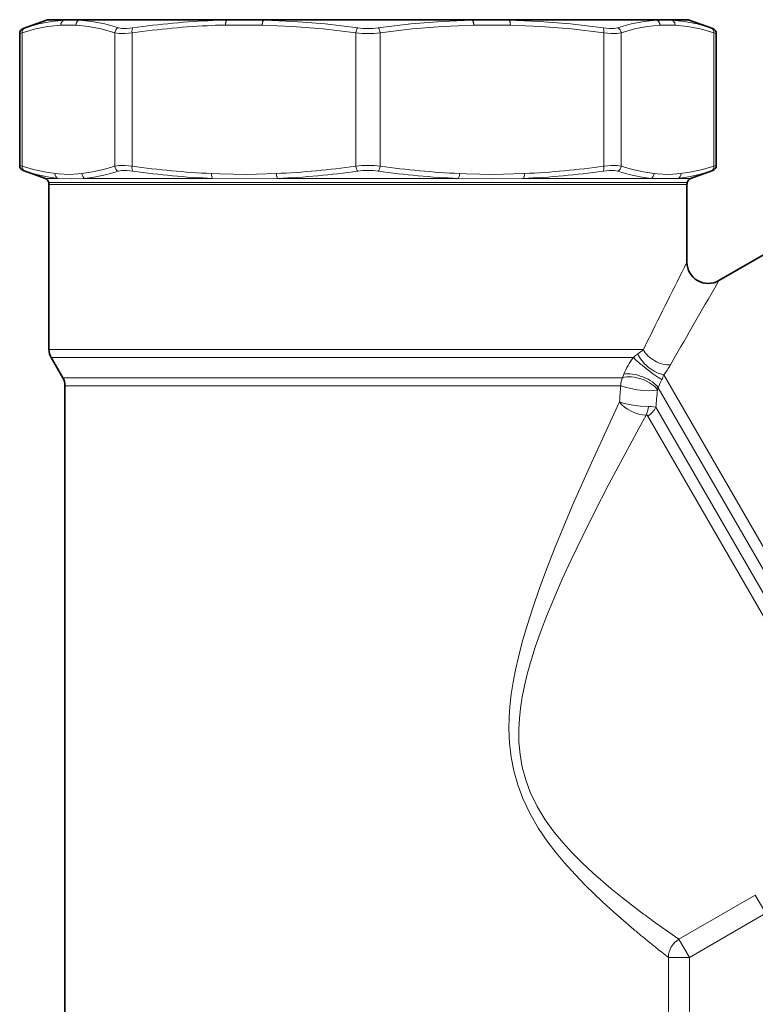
# Model space of a CAD drawing. Extents: x 339 to 858, y 113 to 764.
# Tile 8 of 15: x 699 to 768, y 397 to 490. Entities that reach past the tile are written whole.
import ezdxf

# ---------------------------------------------------------------- set-up
doc = ezdxf.new("R2010")
doc.units = 0

msp = doc.modelspace()

# ---------------------------------------------------------------- linework, layer by layer
at = {"color": 7, "lineweight": 35, "ltscale": 0.05871}
for p, q in [((701.263916, 489.875824), (699.057129, 489.072601)), ((761.697998, 489.875824), (763.904785, 489.072601))]:
    msp.add_line(p, q, dxfattribs=at)
at = {"color": 7, "lineweight": 13, "ltscale": 0.0409}
for p, q in [((701.263916, 489.875824), (702.899902, 489.875824)), ((760.062012, 489.875824), (761.697998, 489.875824))]:
    msp.add_line(p, q, dxfattribs=at)
at = {"color": 7, "lineweight": 35, "ltscale": 0.040669}
for p, q in [((701.434937, 489.905975), (703.061707, 489.905975)), ((759.900208, 489.905975), (761.526978, 489.905975))]:
    msp.add_line(p, q, dxfattribs=at)
at = {"color": 7, "lineweight": 35, "ltscale": 0.035696}
for p, q in [((703.061707, 489.905975), (704.489563, 489.905975)), ((758.472351, 489.905975), (759.900208, 489.905975))]:
    msp.add_line(p, q, dxfattribs=at)
at = {"color": 7, "lineweight": 13, "ltscale": 0.316455}
msp.add_line((704.335938, 489.875824), (716.994141, 489.875824), dxfattribs=at)
at = {"color": 7, "lineweight": 35, "ltscale": 0.314664}
msp.add_line((704.489563, 489.905975), (717.076111, 489.905975), dxfattribs=at)
at = {"color": 7, "lineweight": 13, "ltscale": 0.030304}
msp.add_line((716.994141, 489.875824), (718.206299, 489.875824), dxfattribs=at)
at = {"color": 7, "lineweight": 35, "ltscale": 0.030132}
msp.add_line((717.076111, 489.905975), (718.281372, 489.905975), dxfattribs=at)
at = {"color": 7, "lineweight": 35, "ltscale": 0.086183}
for p, q in [((718.281372, 489.905975), (721.728699, 489.905975)), ((741.233215, 489.905975), (744.680542, 489.905975))]:
    msp.add_line(p, q, dxfattribs=at)
at = {"color": 7, "lineweight": 13, "ltscale": 0.49039}
msp.add_line((721.673157, 489.875824), (741.288757, 489.875824), dxfattribs=at)
at = {"color": 7, "lineweight": 35, "ltscale": 0.487613}
msp.add_line((721.728699, 489.905975), (741.233215, 489.905975), dxfattribs=at)
at = {"color": 7, "lineweight": 35, "ltscale": 0.344795}
msp.add_line((744.680542, 489.905975), (758.472351, 489.905975), dxfattribs=at)
at = {"color": 7, "lineweight": 13, "ltscale": 0.346759}
msp.add_line((744.755615, 489.875824), (758.625977, 489.875824), dxfattribs=at)
at = {"color": 7, "lineweight": 13, "ltscale": 0.005929}
for p, q in [((698.956482, 488.666809), (698.728149, 488.602753)), ((764.233765, 488.602753), (764.005432, 488.666809)), ((698.728149, 476.209198), (698.956482, 476.145142)), ((764.005432, 476.145142), (764.233765, 476.209198))]:
    msp.add_line(p, q, dxfattribs=at)
at = {"color": 7, "lineweight": 35, "ltscale": 0.309839}
for p, q in [((698.728149, 476.209198), (698.728149, 488.602753)), ((764.233765, 476.209198), (764.233765, 488.602753))]:
    msp.add_line(p, q, dxfattribs=at)
at = {"color": 7, "lineweight": 13, "ltscale": 0.313042}
for p, q in [((698.956482, 476.145142), (698.956482, 488.666809)), ((707.670898, 476.145142), (707.670898, 488.666809)), ((709.294495, 476.145142), (709.294495, 488.666809)), ((730.332886, 476.145142), (730.332886, 488.666809)), ((732.629028, 476.145142), (732.629028, 488.666809)), ((753.667419, 488.666809), (753.667419, 476.145142)), ((755.291016, 488.666809), (755.291016, 476.145142)), ((764.005432, 476.145142), (764.005432, 488.666809))]:
    msp.add_line(p, q, dxfattribs=at)
at = {"color": 7, "lineweight": 13, "ltscale": 0.005021}
for p, q in [((699.247498, 489.136658), (699.057129, 489.072601)), ((763.904785, 489.072601), (763.714417, 489.136658)), ((699.057129, 475.739349), (699.247498, 475.675293)), ((763.714417, 475.675293), (763.904785, 475.739349))]:
    msp.add_line(p, q, dxfattribs=at)
at = {"color": 7, "lineweight": 13, "ltscale": 0.035698}
for p, q in [((702.599731, 489.405975), (704.027649, 489.405975)), ((758.934265, 489.405975), (760.362183, 489.405975))]:
    msp.add_line(p, q, dxfattribs=at)
at = {"color": 7, "lineweight": 13, "ltscale": 0.086182}
for p, q in [((718.090088, 489.405975), (721.537354, 489.405975)), ((741.424561, 489.405975), (744.871826, 489.405975))]:
    msp.add_line(p, q, dxfattribs=at)
at = {"color": 7, "lineweight": 35, "ltscale": 0.055432}
for p, q in [((701.140686, 474.980988), (699.057129, 475.739349)), ((761.821228, 474.980988), (763.904785, 475.739349))]:
    msp.add_line(p, q, dxfattribs=at)
at = {"color": 7, "lineweight": 13, "ltscale": 0.03018}
for p, q in [((701.140686, 474.980988), (702.3479, 474.980988)), ((760.614014, 474.980988), (761.821228, 474.980988))]:
    msp.add_line(p, q, dxfattribs=at)
at = {"color": 7, "lineweight": 13, "ltscale": 0.299577}
msp.add_line((704.889221, 474.980988), (716.872314, 474.980988), dxfattribs=at)
at = {"color": 7, "lineweight": 13, "ltscale": 0.423666}
msp.add_line((723.007629, 474.980988), (739.954285, 474.980988), dxfattribs=at)
at = {"color": 7, "lineweight": 13, "ltscale": 0.001616}
msp.add_line((746.0896, 474.980988), (746.024963, 474.979553), dxfattribs=at)
at = {"color": 7, "lineweight": 13, "ltscale": 0.299576}
msp.add_line((746.0896, 474.980988), (758.072632, 474.980988), dxfattribs=at)
at = {"color": 7, "lineweight": 13, "ltscale": 0.001654}
msp.add_line((746.198608, 475.450806), (746.132507, 475.447968), dxfattribs=at)
at = {"color": 7, "lineweight": 13, "ltscale": 0.000776}
msp.add_line((758.103638, 474.979553), (758.072632, 474.980988), dxfattribs=at)
at = {"color": 7, "lineweight": 13, "ltscale": 0.062759}
msp.add_line((760.614014, 474.980988), (758.103638, 474.979553), dxfattribs=at)
at = {"color": 7, "lineweight": 13, "ltscale": 0.000689}
msp.add_line((758.412109, 475.447968), (758.384705, 475.450806), dxfattribs=at)
at = {"color": 7, "lineweight": 13}
for p, q in [((701.458435, 474.616638), (745.874512, 474.616638)), ((745.863708, 474.40564), (701.480957, 474.40564)), ((757.37616, 458.905975), (701.480957, 458.905975)), ((756.437439, 458.155975), (701.681946, 458.155975)), ((702.779968, 456.254059), (755.424377, 456.254059)), ((782.117676, 417.025848), (759.30304, 456.541931)), ((702.980957, 455.504059), (755.256348, 455.504059)), ((780.851013, 417.09845), (758.783142, 455.321167)), ((758.549316, 453.483521), (779.235046, 417.654816)), ((757.800537, 452.659119), (778.129028, 417.449158))]:
    msp.add_line(p, q, dxfattribs=at)
at = {"color": 7, "lineweight": 35, "ltscale": 0.387492}
msp.add_line((701.480957, 474.40564), (701.480957, 458.905975), dxfattribs=at)
at = {"color": 7, "lineweight": 13, "ltscale": 0.298618}
msp.add_line((757.808411, 474.40564), (745.863708, 474.40564), dxfattribs=at)
at = {"color": 7, "lineweight": 13, "ltscale": 0.298842}
msp.add_line((745.874512, 474.616638), (757.828186, 474.616638), dxfattribs=at)
at = {"color": 7, "lineweight": 13, "ltscale": 0.091814}
msp.add_line((761.480957, 474.40564), (757.808411, 474.40564), dxfattribs=at)
at = {"color": 7, "lineweight": 13, "ltscale": 0.091882}
msp.add_line((757.828186, 474.616638), (761.503479, 474.616638), dxfattribs=at)
at = {"color": 7, "lineweight": 35, "ltscale": 0.182327}
msp.add_line((761.480957, 474.40564), (761.480957, 467.112549), dxfattribs=at)
at = {"color": 7, "lineweight": 35, "ltscale": 0.146348}
msp.add_line((769.550598, 468.307434), (764.480957, 465.380493), dxfattribs=at)
at = {"color": 7, "lineweight": 13, "ltscale": 0.024406}
msp.add_line((757.808411, 459.781311), (757.37616, 458.905975), dxfattribs=at)
at = {"color": 7, "lineweight": 35, "ltscale": 0.054903}
msp.add_line((702.779968, 456.254059), (701.681946, 458.155975), dxfattribs=at)
at = {"color": 7, "lineweight": 13, "ltscale": 0.024262}
msp.add_line((760.412231, 458.311493), (759.932922, 457.467651), dxfattribs=at)
at = {"color": 7, "lineweight": 13, "ltscale": 0.00896}
msp.add_line((755.424377, 456.254059), (755.552673, 456.588715), dxfattribs=at)
at = {"color": 7, "lineweight": 35}
msp.add_line((702.980957, 455.504059), (702.980957, 380.307892), dxfattribs=at)
at = {"color": 7, "lineweight": 13, "ltscale": 0.00584}
msp.add_line((758.7005, 455.102692), (758.783142, 455.321167), dxfattribs=at)
at = {"color": 7, "lineweight": 13, "ltscale": 0.207223}
msp.add_line((767.906982, 407.63266), (760.728577, 403.48819), dxfattribs=at)
at = {"color": 7, "lineweight": 13, "ltscale": 0.049449}
msp.add_line((768.895996, 405.919739), (767.906982, 407.63266), dxfattribs=at)
at = {"color": 7, "lineweight": 13, "ltscale": 0.207224}
msp.add_line((768.895996, 405.919708), (761.717529, 401.775238), dxfattribs=at)
at = {"color": 7, "lineweight": 13, "ltscale": 0.049448}
msp.add_line((761.717529, 401.775238), (760.728577, 403.48819), dxfattribs=at)
at = {"color": 7, "lineweight": 13, "ltscale": 0.317216}
for p, q in [((759.734802, 401.775238), (759.734802, 389.086578)), ((761.717529, 401.775238), (761.717529, 389.086578))]:
    msp.add_line(p, q, dxfattribs=at)
at = {"color": 7, "lineweight": 13, "ltscale": 0.049568}
msp.add_line((761.717529, 401.775238), (759.734802, 401.775238), dxfattribs=at)
at = {"color": 7, "lineweight": 13}
for points in [[(702.899902, 489.875824), (701.723999, 489.750641), (700.514465, 489.507782), (699.247498, 489.136658)], [(708.008362, 489.136658), (706.731689, 489.507813), (705.515503, 489.75061), (704.335938, 489.875824)], [(730.519165, 489.136658), (727.45166, 489.507263), (724.52124, 489.750366), (721.673157, 489.875824)], [(741.288757, 489.875824), (738.440674, 489.750366), (735.510132, 489.507263), (732.442749, 489.136658)], [(753.593384, 489.136658), (750.529785, 489.507294), (747.602173, 489.750366), (744.755615, 489.875824)], [(758.625977, 489.875824), (757.446411, 489.750641), (756.230225, 489.507782), (754.953552, 489.136658)], [(763.714417, 489.136658), (762.447388, 489.507813), (761.237976, 489.75061), (760.062012, 489.875824)], [(702.599731, 489.405975), (701.389832, 489.27478), (700.202393, 489.033051), (698.956482, 488.666809)], [(707.670898, 488.666809), (706.40448, 489.038147), (705.198303, 489.280884), (704.027649, 489.405975)], [(709.294495, 488.666809), (708.617859, 488.610016), (708.071228, 488.609436), (707.670898, 488.666809)], [(709.36853, 489.136658), (708.800659, 489.079773), (708.34314, 489.079346), (708.008362, 489.136658)], [(730.332886, 488.666809), (727.275574, 489.038147), (724.363525, 489.280884), (721.537354, 489.405975)], [(741.424561, 489.405975), (738.503601, 489.27478), (735.636902, 489.033051), (732.629028, 488.666809)], [(753.667419, 488.666809), (750.610107, 489.038147), (747.698059, 489.280884), (744.871826, 489.405975)], [(754.953552, 489.136658), (754.618713, 489.079346), (754.161194, 489.079773), (753.593323, 489.136658)], [(755.291016, 488.666809), (754.890686, 488.609436), (754.343994, 488.610046), (753.667419, 488.666809)], [(758.934265, 489.405975), (757.724365, 489.27478), (756.536926, 489.033051), (755.291016, 488.666809)], [(764.005432, 488.666809), (762.739014, 489.038147), (761.532837, 489.280884), (760.362183, 489.405975)], [(698.956482, 476.145142), (700.028442, 475.823303), (701.054626, 475.59436), (702.050171, 475.450836)], [(699.247498, 475.675293), (700.319946, 475.353607), (701.34845, 475.124573), (702.3479, 474.980988)], [(704.577209, 475.450806), (705.572754, 475.59436), (706.598999, 475.823303), (707.670898, 476.145142)], [(704.889221, 474.980988), (705.892761, 475.124573), (706.927612, 475.353638), (708.008362, 475.675293)], [(707.670898, 476.145142), (708.070862, 476.202454), (708.618103, 476.201874), (709.294495, 476.145142)], [(708.008362, 475.675293), (708.342896, 475.732513), (708.800903, 475.732117), (709.368591, 475.675293)], [(753.593323, 475.675293), (754.161682, 475.732239), (754.618774, 475.732635), (754.953552, 475.675293)], [(753.667419, 476.145142), (754.344727, 476.202026), (754.890747, 476.202576), (755.291016, 476.145142)], [(754.953552, 475.675293), (756.034363, 475.353607), (757.069153, 475.124573), (758.072693, 474.980988)], [(755.291016, 476.145142), (756.362976, 475.823303), (757.38916, 475.59436), (758.384705, 475.450836)], [(760.614014, 474.980988), (761.613464, 475.124573), (762.641968, 475.353638), (763.714417, 475.675293)], [(760.911743, 475.450806), (761.907288, 475.59436), (762.933472, 475.823303), (764.005432, 476.145142)], [(704.577209, 475.450806), (703.805359, 475.379608), (703.420288, 475.364136), (702.379517, 475.416779), (702.050171, 475.450806)], [(704.889282, 474.980988), (703.62085, 474.937531), (702.3479, 474.980988)], [(722.864075, 475.450806), (721.000671, 475.379608), (720.070984, 475.364136), (717.558411, 475.416779), (716.763367, 475.450806)], [(723.007629, 474.980988), (719.708496, 474.9375), (716.872314, 474.980988)], [(746.024963, 474.979553), (743.224304, 474.937439), (739.954285, 474.980988)], [(746.132507, 475.447968), (744.233765, 475.377014), (743.286377, 475.363556), (740.725098, 475.423767), (740.097839, 475.450806)], [(760.911743, 475.450806), (760.139893, 475.379608), (759.754761, 475.364136), (758.71405, 475.416779), (758.412109, 475.447968)], [(755.256348, 455.504059), (755.678833, 455.357544), (756.188477, 455.233795), (756.796021, 455.129303), (757.410278, 455.062195), (757.901672, 455.038483), (758.348389, 455.049622), (758.7005, 455.102692)], [(756.492065, 404.395569), (754.577454, 406.049438), (753.545044, 406.987823), (751.944885, 408.529877), (750.950012, 409.559814), (749.962891, 410.655792), (749.168823, 411.608582), (748.400574, 412.612152), (747.522705, 413.898865), (746.724854, 415.268372), (746.034607, 416.719971), (745.559265, 417.991028), (745.189209, 419.305603), (744.937439, 420.605896), (744.788757, 421.924377), (744.737183, 423.250702), (744.759583, 424.312897), (744.83252, 425.371094), (744.961548, 426.50827), (745.135803, 427.636292), (745.361694, 428.81543), (745.624573, 429.983856), (746.023621, 431.526794), (746.467834, 433.050812), (747.004211, 434.724152), (747.57666, 436.377686), (748.301636, 438.339142), (749.058411, 440.275879), (750.746094, 444.328979), (752.489258, 448.271454), (755.138, 453.98111)], [(757.63562, 452.746246), (757.300781, 452.774353), (756.961182, 452.843079), (756.58728, 452.960938), (756.225891, 453.11734), (755.884644, 453.308472), (755.57251, 453.531433), (755.356689, 453.725128), (755.138, 453.98111)], [(757.846497, 453.551514), (757.11853, 453.58847), (756.374512, 453.680145), (755.572937, 453.843506), (755.138, 453.98111)], [(758.549316, 453.483521), (758.124756, 453.542725), (757.846497, 453.551514)], [(757.406555, 405.851624), (755.404663, 407.382629), (754.324341, 408.25647), (752.651062, 409.701019), (751.664795, 410.621887), (750.687866, 411.604309), (749.828674, 412.546295), (749.003296, 413.546844), (748.155945, 414.717377), (747.394043, 415.968201), (746.745605, 417.298981), (746.314514, 418.452911), (745.989441, 419.648376), (745.780579, 420.835602), (745.674438, 422.040833), (745.66449, 423.254395), (745.719482, 424.227814), (745.824219, 425.198242), (745.989197, 426.254517), (746.199585, 427.302582), (746.463379, 428.397034), (746.76416, 429.481873), (747.216431, 430.923065), (747.714233, 432.346802), (748.312805, 433.916412), (748.947876, 435.467529), (749.75354, 437.319244), (750.591614, 439.147766), (751.645203, 441.345703), (752.723755, 443.511047), (754.141663, 446.263123), (756.985168, 451.563293), (757.63562, 452.746246)]]:
    msp.add_lwpolyline(points, dxfattribs=at)
at = {"color": 7, "lineweight": 35}
for centre, radius, start, end in [((701.434937, 489.405945), 0.500021, 90.000426, 109.999555), ((761.526978, 489.405945), 0.500021, 70.000444, 89.999572), ((699.228149, 488.602753), 0.5, 109.999999, 179.999995), ((763.733765, 488.602753), 0.5, 360, 70), ((699.228088, 476.209167), 0.499972, 179.997997, 250.003), ((763.733826, 476.209167), 0.499972, 289.997002, 0.002009), ((700.969727, 474.511139), 0.5, 12.180003, 70), ((761.992188, 474.511139), 0.5, 109.999999, 167.820002), ((700.480957, 474.40564), 1.000015, 0.000091, 12.179912), ((762.480957, 474.40564), 1.000015, 167.820084, 179.999909), ((763.480957, 467.112549), 2, 180.000009, 299.999992), ((702.980957, 458.905975), 1.5, 179.999995, 210.000003), ((701.480957, 455.504059), 1.5, 360, 30.000001)]:
    msp.add_arc(centre, radius, start, end, dxfattribs=at)
at = {"color": 7, "lineweight": 13}
for centre, radius, start, end in [((720.364319, 411.340546), 78.568628, 92.498868, 98.044934), ((719.957886, 417.930603), 71.966528, 91.394659, 92.404345), ((720.250427, 411.494354), 77.945461, 92.515541, 98.08013), ((719.832947, 418.214417), 71.212877, 91.402418, 92.417275), ((731.480957, 498.945313), 10.342827, 263.626803, 276.373199), ((731.480957, 496.334961), 7.262602, 262.389425, 277.610433), ((720.257629, 553.387085), 78.015305, 261.921803, 267.43283), ((720.371277, 553.538513), 78.636085, 261.956883, 267.449748), ((719.369751, 553.386047), 78.014271, 272.567172, 278.078274), ((719.498352, 553.770386), 78.868209, 272.550267, 278.032553), ((731.480957, 465.866455), 10.343007, 83.626903, 96.373081), ((731.480957, 468.47229), 7.267318, 82.394314, 97.605616), ((743.463562, 553.771057), 78.868846, 261.967504, 267.449755), ((743.592163, 553.387085), 78.015303, 261.921803, 267.432823), ((742.590698, 553.537292), 78.634839, 272.550267, 278.043208), ((742.704407, 553.384766), 78.012973, 272.567138, 278.078322), ((1561.292725, 61.817871), 896.639447, 153.126954, 153.650911), ((1531.764282, 18.9935), 887.68508, 149.810186, 150.33663), ((761.664246, 454.163971), 6.575986, 142.628994, 158.359439), ((759.876831, 454.308807), 5.160538, 125.772497, 131.796792), ((752.44519, 464.58136), 7.51828, 305.960312, 310.985374), ((753.775024, 460.982788), 7.090731, 321.224056, 330.28073), ((756.804932, 455.551788), 1.549135, 153.038503, 181.765476), ((756.380798, 457.438751), 3.056474, 333.54284, 342.939299), ((941.892517, 440.230194), 187.260073, 175.321476, 175.788852), ((764.856506, 453.083801), 6.472795, 152.456803, 159.776757), ((948.270874, 436.582947), 190.472887, 174.420301, 174.909479), ((757.649597, 452.570831), 0.175152, 30.330613, 94.559591), ((814.885315, 483.432251), 96.553402, 233.465609, 234.064221), ((822.629089, 483.204315), 102.883097, 229.99631, 230.57174), ((828.415649, 502.249878), 119.730447, 234.106554, 235.574895), ((837.605164, 501.555786), 126.569814, 230.611328, 232.030955), ((761.757019, 401.746521), 2.022597, 120.561527, 179.18601)]:
    msp.add_arc(centre, radius, start, end, dxfattribs=at)
for centre, major_axis, ratio, start_param, end_param in [((703.061707, 489.405975), (0.02948, -0.499146), 0.923644, 3.435462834, 4.657895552), ((703.061707, 489.405975), (0, 0.5), 0.92388, 6.283185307, 7.853981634), ((703.061707, 489.405975), (0, -0.5), 0.945859, 3.141592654, 3.490658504), ((704.489563, 489.405975), (0.02948, 0.499146), 0.923644, 0.402857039, 1.625289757), ((704.489563, 489.405975), (0, 0.5), 0.92388, 0, 1.570796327), ((704.489563, 489.405975), (0, -0.5), 0.898335, 3.141592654, 3.490658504), ((718.281433, 489.405975), (0.012207, -0.499847), 0.382586, 3.480597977, 4.703030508), ((718.281372, 489.405975), (0, 0.5), 0.382683, 6.283185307, 7.853981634), ((718.281372, 489.405975), (0, -0.5), 0.439312, 3.141592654, 3.490658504), ((721.728699, 489.405975), (0, 0.5), 0.382683, 6.283185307, 7.853981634), ((721.728699, 489.405975), (0.012207, 0.499847), 0.382586, 0.357722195, 1.580154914), ((721.728699, 489.405975), (0, -0.5), 0.324578, 3.141592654, 3.490658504), ((741.233215, 489.405975), (0, 0.5), 0.382683, 4.71238898, 6.283185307), ((741.233215, 489.405975), (0, -0.5), 0.324578, 2.792526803, 3.141592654), ((741.233215, 489.405975), (0.012207, -0.499847), 0.382586, 1.56143774, 2.783870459), ((744.680542, 489.405975), (0, 0.5), 0.382683, 4.71238898, 6.283185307), ((744.680542, 489.405975), (0, -0.5), 0.439312, 2.792526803, 3.141592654), ((744.680542, 489.405975), (0.012207, 0.499847), 0.382586, 4.721747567, 5.944180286), ((758.472351, 489.405975), (0, 0.5), 0.92388, 4.71238898, 6.283185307), ((758.472351, 489.405975), (0, -0.5), 0.898335, 2.792526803, 3.141592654), ((758.472351, 489.405975), (0.02948, -0.499146), 0.923644, 1.516302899, 2.738735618), ((759.900208, 489.405975), (0, 0.5), 0.92388, 4.71238898, 6.283185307), ((759.900208, 489.405975), (0, -0.5), 0.945859, 2.792526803, 3.141592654), ((759.900208, 489.405975), (0.02948, 0.499146), 0.923644, 4.766882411, 5.98931513), ((699.418457, 488.666809), (0.159912, -0.473724), 0.916266, 3.167058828, 4.412390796), ((708.132813, 488.666809), (-0.159912, -0.473724), 0.916264, 3.767054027, 5.012385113), ((709.48584, 488.666809), (0.069275, -0.495178), 0.379536, 3.41403366, 4.659365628), ((730.524231, 488.666809), (-0.069275, -0.495178), 0.379529, 3.520081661, 4.765412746), ((732.437622, 488.666809), (0.069214, -0.495178), 0.379522, 1.517775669, 2.763107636), ((753.476074, 488.666809), (-0.069275, -0.495178), 0.379529, 1.623820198, 2.869151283), ((754.829041, 488.666809), (0.159912, -0.473724), 0.916262, 1.270820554, 2.516152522), ((763.543457, 488.666809), (-0.159912, -0.473724), 0.916264, 1.870795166, 3.116126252), ((699.418457, 476.145142), (-0.159912, -0.473724), 0.916264, 5.012386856, 6.257718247), ((708.132813, 476.145142), (0.159912, -0.473724), 0.916264, 4.41239421, 5.657726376), ((709.48584, 476.145142), (-0.069275, -0.495178), 0.379529, 4.765412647, 6.010744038), ((730.524231, 476.145142), (0.069275, -0.495178), 0.379529, 4.659365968, 5.904698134), ((732.437683, 476.145142), (-0.069275, -0.495178), 0.379529, 0.378488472, 1.623819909), ((753.476074, 476.145142), (0.069275, -0.495178), 0.379529, 0.272441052, 1.517773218), ((754.829102, 476.145142), (-0.159912, -0.473724), 0.916264, 0.625460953, 1.870792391), ((763.543457, 476.145142), (0.159912, -0.473724), 0.916265, 0.025468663, 1.270800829), ((702.512146, 475.450806), (-0.051758, -0.497314), 0.923152, 4.808186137, 6.03210144), ((705.039124, 475.450806), (0.051758, -0.497314), 0.923147, 4.616595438, 5.840511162), ((716.954651, 475.450806), (-0.021545, -0.499542), 0.382382, 4.728873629, 5.952788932), ((723.05542, 475.450806), (0.021545, -0.499542), 0.38238, 4.695904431, 5.919820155), ((739.906494, 475.450806), (-0.021545, -0.499542), 0.382381, 0.363365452, 1.587280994), ((746.007263, 475.450806), (0.021545, -0.499542), 0.38238, 0.33039596, 1.554311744), ((757.922791, 475.450806), (-0.051758, -0.497314), 0.923147, 0.442674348, 1.666590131), ((760.449768, 475.450806), (0.051758, -0.497314), 0.923147, 0.251086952, 1.475002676), ((757.888062, 457.155975), (1.587158, -1.216949), 0.093708, 3.636930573, 5.666541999), ((758.490662, 457.949036), (1.592712, -1.209656), 0.474813, 3.760306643, 5.558947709), ((759.102478, 458.905975), (1.770203, -0.930817), 0.622615, 3.842913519, 5.490878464), ((756.869324, 455.254028), (1.904602, -0.616272), 0.46715, 0.465481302, 2.569085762), ((756.995667, 455.588715), (1.871155, -0.706207), 0.406349, 0.487726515, 2.589756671), ((757.051208, 453.758514), (-0.019897, -1.499878), 0.536592, 0.837094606, 1.439453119), ((757.220825, 453.663177), (1.299011, 0.75), 0.772927, 4.71238898, 5.497787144)]:
    msp.add_ellipse(centre, major_axis=major_axis, ratio=ratio, start_param=start_param, end_param=end_param, dxfattribs=at)

doc.saveas('drawing.dxf')
